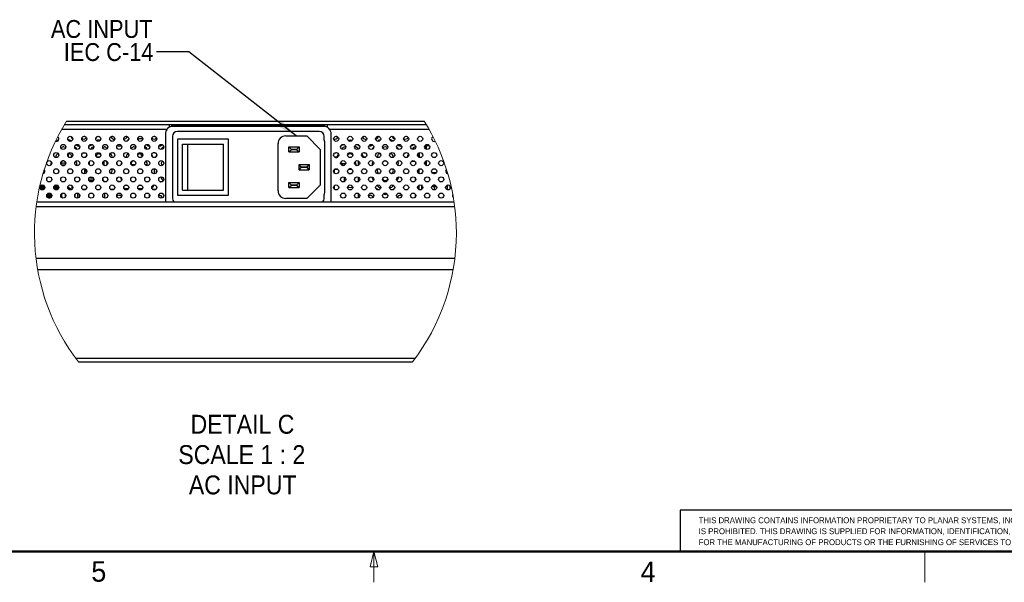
# Model space of a CAD drawing. Header units: millimetres. Extents: x 0 to 844, y -2 to 552.
# Tile 21 of 151: x 362 to 555, y 7 to 117. Entities that reach past the tile are written whole.
import ezdxf

# ---------------------------------------------------------------- set-up
doc = ezdxf.new("R2010")
doc.units = ezdxf.units.MM
doc.styles.add('SLDTEXTSTYLE0', font='GOTHIC.TTF', dxfattribs={"width": 0.913})
doc.styles.add('SLDTEXTSTYLE1', font='ARIAL.TTF', dxfattribs={"width": 0.948})
doc.styles.get("Standard").update_dxf_attribs({"font": 'GOTHIC.TTF'})
doc.dimstyles.new('SLDDIMSTYLE3', dxfattribs={"dimtxt": 0.18, "dimasz": 3.9624, "dimexe": 0, "dimexo": 0.0625, "dimgap": 0, "dimtad": 0, "dimtih": 1, "dimtoh": 1, "dimdec": 0, "dimrnd": 1e-09, "dimzin": 0, "dimdsep": 46, "dimtxsty": 'STANDARD', "dimsah": 1, "dimcen": 0.09, "dimadec": 0, "dimazin": 0, "dimtfac": 3.9624, "dimtdec": 0, "dimtofl": 0, "dimtmove": 0, "dimatfit": 3, "dimfxl": 1, "dimfrac": 2, "dimtolj": 1, "dimtzin": 0, "dimarcsym": 0})

# ---------------------------------------------------------------- blocks, each defined once
blk = doc.blocks.new('SW_NOTE_0')
at = {"color": 0, "linetype": 'Continuous', "lineweight": 0, "char_height": 1.15, "attachment_point": 1, "style": 'SLDTEXTSTYLE1'}
for s, insert in [('THIS DRAWING CONTAINS INFORMATION PROPRIETARY TO PLANAR SYSTEMS, INC., ANY REPRODUCTION IN PART OR WHOLE WITHOUT THE WRITTEN PERMISSION OF PLANAR SYSTEMS', (0, 1.48)), ('IS PROHIBITED. THIS DRAWING IS SUPPLIED FOR INFORMATION, IDENTIFICATION, ENGINEERING, EVALUATION, AND/OR INSPECTION PURPOSES ONLY AND MAY NOT BE USED AS BASIS', (0, -0.67)), ('FOR THE MANUFACTURING OF PRODUCTS OR THE FURNISHING OF SERVICES TO PLANAR SYSTEMS OR TO ANY THIRD PARTY UNLESS AUTHORIZED IN WRITING BY PLANAR SYSTEMS.', (0, -2.82))]:
    blk.add_mtext(s, dxfattribs=dict(at, insert=insert))
blk = doc.blocks.new('SW_NOTE_0_14')
at = {"color": 0, "linetype": 'Continuous', "lineweight": 0, "attachment_point": 2, "style": 'SLDTEXTSTYLE0'}
for s, insert, char_height in [('DETAIL C', (10.24, 4.73), 3.704), ('SCALE 1 : 2', (10.11, -1.21), 3.7042), ('AC INPUT', (10.28, -7.15), 3.704)]:
    blk.add_mtext(s, dxfattribs=dict(at, insert=insert, char_height=char_height))
blk = doc.blocks.new('SW_NOTE_0_15')
at = {"color": 0, "linetype": 'Continuous', "lineweight": 0, "char_height": 3.5, "attachment_point": 3, "style": 'SLDTEXTSTYLE0'}
for s, insert in [('AC INPUT', (-0.76, 6.22)), ('IEC C-14', (-0.6, 1.7))]:
    blk.add_mtext(s, dxfattribs=dict(at, insert=insert))

msp = doc.modelspace()

# ---------------------------------------------------------------- linework, layer by layer
at = {"color": 7, "linetype": 'Continuous', "lineweight": 25}
for p, q in [((371.568, 97.033), (441.652, 97.033)), ((391.648, 96.274), (371.104, 96.274)), ((442.108, 96.286), (371.111, 96.286)), ((391.648, 96.274), (391.648, 95.775)), ((392.156, 96.274), (391.648, 96.274)), ((392.156, 95.967), (392.156, 96.274)), ((392.156, 96.274), (392.682, 96.274)), ((421.923, 95.991), (392.423, 95.991)), ((392.682, 95.991), (392.682, 96.274)), ((392.682, 96.274), (421.663, 96.274)), ((421.048, 94.991), (393.298, 94.991)), ((421.663, 95.991), (421.663, 96.274)), ((421.663, 96.274), (422.19, 96.274)), ((422.19, 95.967), (422.19, 96.274)), ((422.698, 96.274), (422.19, 96.274)), ((442.116, 96.274), (422.698, 96.274)), ((422.698, 95.775), (422.698, 96.274)), ((372.407, 93.067), (372.459, 93.119)), ((375.121, 94.033), (374.932, 94.033)), ((380.607, 94.033), (380.418, 94.033)), ((383.35, 94.033), (383.161, 94.033)), ((385.512, 93.638), (386.486, 93.638)), ((385.512, 93.454), (385.626, 93.22)), ((385.574, 93.293), (385.589, 93.298)), ((388.836, 94.033), (388.647, 94.033)), ((390.923, 94.491), (390.923, 81.491)), ((392.298, 93.991), (392.298, 81.991)), ((393.298, 93.491), (393.298, 82.491)), ((403.298, 93.491), (393.298, 93.491)), ((403.298, 82.491), (403.298, 93.491)), ((414.503, 94.112), (418.624, 94.112)), ((418.624, 94.112), (421.247, 91.489)), ((422.048, 93.375), (422.048, 93.991)), ((423.423, 81.491), (423.423, 94.491)), ((424.495, 94.033), (424.306, 94.033)), ((429.981, 94.033), (429.792, 94.033)), ((432.652, 94.033), (432.535, 94.033)), ((433.044, 93.332), (433.076, 93.331)), ((435.467, 94.033), (435.406, 94.033)), ((438.21, 94.033), (438.021, 94.033)), ((440.373, 93.452), (440.373, 93.642)), ((394.298, 83.491), (394.298, 92.491)), ((394.298, 92.491), (395.301, 92.491)), ((395.301, 83.491), (395.301, 92.491)), ((395.301, 92.491), (402.298, 92.491)), ((402.298, 83.491), (402.298, 92.491)), ((413.004, 83.368), (413.004, 92.613)), ((415.563, 91.556), (415.138, 91.982)), ((415.138, 91.982), (417.132, 91.982)), ((415.138, 90.985), (415.138, 91.982)), ((415.138, 90.985), (415.563, 91.41)), ((415.138, 90.985), (417.132, 90.985)), ((415.563, 91.556), (416.706, 91.556)), ((415.563, 91.556), (415.563, 91.41)), ((416.706, 91.41), (415.563, 91.41)), ((416.706, 91.556), (417.132, 91.982)), ((416.706, 91.556), (416.706, 91.41)), ((416.706, 91.41), (417.132, 90.985)), ((417.132, 91.982), (417.132, 90.985)), ((421.247, 91.489), (421.247, 84.492)), ((422.193, 83.419), (422.193, 92.563)), ((426.153, 91.977), (426.268, 91.966)), ((439.936, 91.977), (439.982, 91.975)), ((440.623, 89.936), (440.623, 90.807)), ((441.873, 92.171), (441.873, 91.617)), ((442.123, 92.171), (441.873, 92.171)), ((442.678, 92.171), (442.123, 92.171)), ((371.873, 90.607), (371.873, 90.096)), ((376.021, 88.464), (376.021, 89.105)), ((377.987, 89.927), (377.553, 89.927)), ((378.789, 88.436), (378.789, 89.133)), ((378.796, 88.787), (378.796, 88.429)), ((378.799, 89.142), (378.804, 88.636)), ((378.81, 88.636), (378.815, 89.157)), ((378.818, 88.409), (378.818, 88.787)), ((378.825, 89.165), (378.825, 88.403)), ((424.618, 89.927), (424.184, 89.927)), ((425.596, 88.636), (425.281, 88.843)), ((428.775, 88.363), (428.775, 89.206)), ((430.104, 89.927), (429.67, 89.927)), ((433.044, 90.622), (433.057, 90.622)), ((434.029, 89.267), (434.172, 89.249)), ((439.179, 89.172), (439.796, 89.172)), ((439.923, 89.02), (439.923, 88.549)), ((440.435, 90.628), (440.435, 90.116)), ((441.873, 89.127), (441.873, 88.442)), ((369.324, 87.642), (369.758, 87.642)), ((369.536, 87.642), (369.571, 87.691)), ((372.067, 87.642), (372.501, 87.642)), ((375.11, 86.709), (375.11, 87.685)), ((378.792, 88.526), (378.793, 88.433)), ((378.822, 88.406), (378.822, 88.526)), ((384.988, 88.445), (384.251, 88.445)), ((387.344, 88.445), (387.01, 88.445)), ((387.406, 88.29), (387.344, 88.445)), ((388.813, 86.707), (388.813, 87.687)), ((417.564, 88.064), (417.138, 88.489)), ((417.138, 88.489), (419.119, 88.489)), ((417.138, 87.492), (417.138, 88.489)), ((417.138, 87.492), (417.564, 87.918)), ((417.138, 87.492), (419.119, 87.492)), ((417.564, 88.064), (418.694, 88.064)), ((417.564, 88.064), (417.564, 87.918)), ((418.694, 87.918), (417.564, 87.918)), ((418.694, 88.064), (419.119, 88.489)), ((418.694, 88.064), (418.694, 87.918)), ((419.119, 87.492), (418.694, 87.918)), ((419.119, 88.489), (419.119, 87.492)), ((424.069, 87.543), (424.065, 87.56)), ((424.069, 86.829), (424.069, 87.543)), ((424.755, 87.543), (424.069, 87.543)), ((426.879, 87.615), (427.409, 87.615)), ((428.264, 88.526), (428.227, 88.382)), ((439.931, 88.565), (439.923, 88.565)), ((440.435, 87.453), (440.435, 86.941)), ((440.623, 87.632), (440.623, 86.761)), ((441.198, 86.684), (441.198, 86.908)), ((441.261, 86.908), (441.198, 86.908)), ((444.004, 86.908), (443.2, 86.908)), ((446.198, 86.908), (445.943, 86.908)), ((446.198, 86.684), (446.198, 86.908)), ((376.023, 85.868), (376.023, 85.932)), ((377.7, 86.708), (377.7, 86.707)), ((377.847, 86.708), (377.7, 86.708)), ((378.699, 85.5), (378.658, 85.5)), ((378.699, 85.5), (378.753, 85.5)), ((378.914, 85.169), (378.753, 85.5)), ((382.283, 85.903), (382.283, 85.315)), ((415.563, 84.558), (415.138, 84.984)), ((415.138, 84.984), (417.132, 84.984)), ((415.138, 83.987), (415.138, 84.984)), ((416.706, 84.558), (417.132, 84.984)), ((417.132, 84.984), (417.132, 83.987)), ((426.023, 85.182), (426.023, 86.037)), ((428.775, 85.188), (428.775, 86.031)), ((436.983, 85.201), (437.023, 85.2)), ((439.923, 85.374), (439.923, 85.845)), ((443.698, 86.684), (443.452, 86.728)), ((367.27, 84.171), (366.325, 84.171)), ((370.013, 84.171), (369.068, 84.171)), ((372.613, 84.392), (372.613, 83.706)), ((372.613, 83.706), (372.666, 83.706)), ((374.645, 83.706), (375.409, 83.706)), ((374.675, 83.706), (374.675, 83.673)), ((374.995, 83.706), (374.995, 83.528)), ((375.075, 83.706), (375.075, 83.529)), ((380.131, 83.706), (380.895, 83.706)), ((380.395, 83.541), (380.395, 83.706)), ((382.874, 83.706), (383.262, 83.706)), ((383.126, 84.5), (383.386, 84.5)), ((383.144, 83.847), (383.718, 83.847)), ((383.262, 83.847), (383.262, 83.527)), ((385.545, 83.847), (386.461, 83.847)), ((385.869, 84.5), (386.129, 84.5)), ((388.36, 83.706), (389.124, 83.706)), ((388.612, 84.5), (388.65, 84.5)), ((388.65, 84.5), (388.66, 84.51)), ((394.298, 83.491), (395.301, 83.491)), ((395.301, 83.491), (402.298, 83.491)), ((415.138, 83.987), (415.563, 84.412)), ((415.138, 83.987), (417.132, 83.987)), ((415.563, 84.558), (416.706, 84.558)), ((415.563, 84.558), (415.563, 84.412)), ((416.706, 84.412), (415.563, 84.412)), ((416.706, 84.558), (416.706, 84.412)), ((416.706, 84.412), (417.132, 83.987)), ((421.247, 84.492), (418.624, 81.869)), ((424.069, 83.654), (424.069, 84.39)), ((440.435, 84.278), (440.435, 83.766)), ((440.623, 84.457), (440.623, 83.586)), ((441.198, 84.531), (441.198, 84.308)), ((441.198, 84.084), (441.198, 84.308)), ((441.263, 84.308), (441.198, 84.308)), ((441.336, 84.111), (441.198, 84.084)), ((441.198, 83.661), (441.198, 84.084)), ((443.698, 84.084), (443.137, 84.185)), ((444.006, 84.308), (443.197, 84.308)), ((443.698, 84.531), (443.484, 84.493)), ((444.069, 84.155), (443.698, 84.084)), ((443.698, 83.536), (443.698, 84.084)), ((446.198, 84.084), (445.87, 84.143)), ((446.198, 84.308), (445.94, 84.308)), ((446.198, 84.531), (446.198, 84.308)), ((446.198, 84.084), (446.198, 84.308)), ((446.198, 83.549), (446.198, 84.084)), ((446.698, 84.369), (446.698, 83.674)), ((365.724, 81.21), (447.496, 81.21)), ((368.664, 82.465), (367.675, 82.465)), ((367.924, 82.865), (368.414, 82.865)), ((368.012, 81.965), (368.327, 81.965)), ((370.613, 82.815), (370.583, 82.465)), ((370.583, 82.465), (370.631, 82.027)), ((373.189, 82.465), (373.161, 82.465)), ((373.227, 82.465), (373.206, 82.642)), ((373.715, 82.926), (373.715, 81.943)), ((374.084, 82.187), (374.084, 82.682)), ((379.048, 81.948), (379.048, 82.921)), ((387.833, 82.259), (387.833, 82.61)), ((387.833, 82.486), (387.863, 82.481)), ((390.466, 82.708), (390.526, 82.708)), ((390.923, 81.491), (390.949, 81.21)), ((393.298, 82.491), (403.298, 82.491)), ((418.624, 81.869), (414.503, 81.869)), ((422.048, 81.991), (422.048, 82.606)), ((423.396, 81.21), (423.423, 81.491)), ((426.089, 82.815), (425.455, 82.815)), ((426.023, 82.815), (426.023, 82.862)), ((428.775, 82.243), (428.775, 82.856)), ((433.786, 82.708), (434.272, 82.708)), ((439.923, 82.199), (439.923, 82.67)), ((365.596, 80.28), (447.624, 80.28)), ((365.561, 70.2), (447.658, 70.2)), ((365.892, 67.955), (447.328, 67.955)), ((373.297, 50.62), (439.922, 50.62)), ((373.862, 49.87), (439.358, 49.87)), ((491.795, 20.837), (491.795, 12.7)), ((641.35, 20.837), (491.795, 20.837))]:
    msp.add_line(p, q, dxfattribs=at)
at = {"color": 8, "linetype": 'Continuous', "lineweight": 25}
for p, q in [((391.202, 95.362), (370.576, 95.362)), ((442.644, 95.362), (423.144, 95.362)), ((440.553, 90.761), (440.553, 89.983)), ((440.723, 89.896), (440.723, 90.848)), ((442.123, 91.476), (442.123, 92.171)), ((378.792, 88.787), (378.796, 88.787)), ((424.282, 89.891), (424.519, 89.891)), ((428.02, 88.787), (428.264, 88.787)), ((442.123, 88.301), (442.123, 89.268)), ((370.531, 88.469), (371.294, 88.469)), ((370.753, 88.315), (371.072, 88.315)), ((378.81, 88.636), (378.804, 88.636)), ((378.818, 88.526), (378.822, 88.526)), ((426.245, 88.636), (425.596, 88.636)), ((427.304, 87.665), (426.984, 87.665)), ((440.553, 87.586), (440.553, 86.808)), ((375.909, 85.533), (376.888, 85.533)), ((375.96, 85.38), (376.837, 85.38)), ((366.308, 84.092), (367.288, 84.092)), ((366.311, 83.932), (367.285, 83.932)), ((367.267, 84.182), (366.329, 84.182)), ((366.397, 83.731), (367.198, 83.731)), ((367.169, 83.694), (366.426, 83.694)), ((367.137, 84.383), (366.459, 84.383)), ((366.564, 84.459), (367.031, 84.459)), ((369.051, 84.092), (370.031, 84.092)), ((369.054, 83.932), (370.028, 83.932)), ((370.01, 84.182), (369.072, 84.182)), ((369.14, 83.731), (369.941, 83.731)), ((369.912, 83.694), (369.169, 83.694)), ((369.88, 84.383), (369.202, 84.383)), ((369.307, 84.459), (369.774, 84.459)), ((440.553, 84.411), (440.553, 83.633)), ((365.907, 82.315), (365.904, 82.315)), ((368.65, 82.315), (367.689, 82.315)), ((367.708, 82.615), (368.631, 82.615)), ((367.761, 82.715), (368.578, 82.715)), ((368.548, 82.115), (367.791, 82.115)), ((428.972, 82.243), (428.775, 82.243))]:
    msp.add_line(p, q, dxfattribs=at)
at = {"color": 7, "linetype": 'Continuous', "lineweight": 50}
msp.add_line((25.4, 12.7), (838.2, 12.7), dxfattribs=at)
at = {"color": 7, "linetype": 'Continuous', "lineweight": 18}
for p, q in [((431.8, 12.7), (431.05, 9.7)), ((431.8, 12.7), (432.55, 9.7)), ((431.8, 12.7), (431.8, 6.7)), ((539.75, 12.7), (539.75, 6.7)), ((432.55, 9.7), (431.05, 9.7))]:
    msp.add_line(p, q, dxfattribs=at)
at = {"color": 7, "linetype": 'Continuous', "lineweight": 25, "flags": 128}
for points in [[(377.91, 93.332), (378.138, 93.287), (378.179, 93.268)], [(426.779, 93.212), (426.909, 93.287), (427.137, 93.332)], [(427.137, 93.332), (427.365, 93.287), (427.503, 93.206)], [(443.602, 93.052), (443.791, 93.089), (443.821, 93.109)], [(371.018, 91.977), (371.246, 91.932), (371.394, 91.844)], [(378.647, 91.923), (378.667, 91.932), (378.895, 91.977)], [(379.548, 92.242), (379.458, 92.316), (379.402, 92.38)], [(380.773, 90.793), (380.636, 90.832), (380.57, 90.864)], [(384.802, 91.977), (385.03, 91.932), (385.117, 91.887)], [(388.946, 90.823), (388.74, 90.786), (388.536, 90.822)], [(371.164, 88.829), (371.165, 88.824), (371.165, 88.817), (371.166, 88.809), (371.167, 88.8), (371.168, 88.789), (371.17, 88.777), (371.171, 88.763), (371.173, 88.748)], [(377.91, 90.622), (378.138, 90.576), (378.242, 90.521)], [(378.796, 88.787), (378.795, 88.914), (378.795, 89.002), (378.794, 89.037), (378.794, 89.015), (378.793, 88.938), (378.793, 88.818), (378.792, 88.673), (378.792, 88.526)], [(378.822, 88.526), (378.822, 88.673), (378.822, 88.818), (378.821, 88.938), (378.821, 89.015), (378.82, 89.037), (378.819, 89.002), (378.819, 88.914), (378.818, 88.787)], [(385.545, 90.571), (385.559, 90.576), (385.786, 90.622)], [(388.247, 90.363), (388.305, 90.254), (388.349, 90.07)], [(389.131, 90.065), (389.175, 90.254), (389.237, 90.368)], [(433.635, 89.118), (433.801, 89.221), (434.029, 89.267)], [(439.614, 89.172), (439.708, 89.221), (439.715, 89.224)], [(370.691, 88.748), (370.689, 88.75), (370.688, 88.752), (370.687, 88.753), (370.687, 88.753)], [(378.804, 88.636), (378.805, 88.512), (378.805, 88.421)], [(378.809, 88.417), (378.809, 88.512), (378.81, 88.636)], [(376.239, 85.893), (376.24, 85.888), (376.24, 85.881), (376.241, 85.873), (376.242, 85.864), (376.243, 85.853), (376.245, 85.841), (376.246, 85.827), (376.248, 85.812)], [(376.598, 85.812), (376.599, 85.827), (376.601, 85.841), (376.602, 85.853), (376.603, 85.864), (376.604, 85.873), (376.605, 85.881), (376.606, 85.888), (376.606, 85.893)], [(381.447, 85.842), (381.414, 85.733), (381.397, 85.696)], [(382.283, 85.733), (382.283, 85.733), (382.238, 85.957)], [(389.855, 85.187), (389.952, 85.156), (390.02, 85.123)], [(426.205, 85.368), (426.153, 85.366), (426.023, 85.38)], [(436.679, 85.118), (436.755, 85.156), (436.983, 85.201)], [(380.395, 83.618), (380.443, 83.672), (380.48, 83.706)], [(383.216, 83.706), (383.254, 83.672), (383.262, 83.663)], [(371.322, 82.712), (371.302, 82.656), (371.274, 82.465)], [(371.274, 82.465), (371.302, 82.273), (371.338, 82.182)], [(373.189, 82.465), (373.21, 82.462), (373.226, 82.456)], [(373.196, 82.25), (373.2, 82.264), (373.227, 82.465)], [(430.764, 82.403), (430.847, 82.446), (431.075, 82.491)], [(436.983, 82.491), (437.21, 82.446), (437.24, 82.433)]]:
    msp.add_lwpolyline(points, dxfattribs=at)
at = {"color": 7, "linetype": 'Continuous', "lineweight": 25}
for centre in [(372.284, 93.547), (375.027, 93.547), (377.77, 93.547), (380.513, 93.547), (383.256, 93.547), (385.999, 93.547), (388.742, 93.547), (424.401, 93.547), (427.144, 93.547), (429.887, 93.547), (432.63, 93.547), (435.373, 93.547), (438.116, 93.547), (440.859, 93.547), (369.541, 90.372), (370.912, 91.959), (372.284, 90.372), (373.655, 91.959), (375.027, 90.372), (376.398, 91.959), (377.77, 90.372), (379.141, 91.959), (380.513, 90.372), (381.884, 91.959), (383.256, 90.372), (384.627, 91.959), (385.999, 90.372), (387.37, 91.959), (388.742, 90.372), (390.113, 91.959), (424.401, 90.372), (425.772, 91.959), (427.144, 90.372), (428.515, 91.959), (429.887, 90.372), (431.258, 91.959), (432.63, 90.372), (434.001, 91.959), (435.373, 90.372), (436.744, 91.959), (438.116, 90.372), (439.487, 91.959), (440.859, 90.372), (442.23, 91.959), (443.602, 90.372), (368.169, 88.784), (370.912, 88.784), (373.655, 88.784), (376.398, 88.784), (379.141, 88.784), (381.884, 88.784), (384.627, 88.784), (387.37, 88.784), (390.113, 88.784), (425.772, 88.784), (428.515, 88.784), (431.258, 88.784), (434.001, 88.784), (436.744, 88.784), (439.487, 88.784), (442.23, 88.784), (444.973, 88.784), (369.541, 87.197), (372.284, 87.197), (375.027, 87.197), (377.77, 87.197), (380.513, 87.197), (383.256, 87.197), (385.999, 87.197), (388.742, 87.197), (424.401, 87.197), (427.144, 87.197), (429.887, 87.197), (432.63, 87.197), (435.373, 87.197), (438.116, 87.197), (440.859, 87.197), (443.602, 87.197), (368.169, 85.609), (370.912, 85.609), (373.655, 85.609), (376.398, 85.609), (379.141, 85.609), (381.884, 85.609), (384.627, 85.609), (387.37, 85.609), (390.113, 85.609), (425.772, 85.609), (428.515, 85.609), (431.258, 85.609), (434.001, 85.609), (436.744, 85.609), (439.487, 85.609), (442.23, 85.609), (444.973, 85.609), (366.798, 84.022), (369.541, 84.022), (372.284, 84.022), (375.027, 84.022), (377.77, 84.022), (380.513, 84.022), (383.256, 84.022), (385.999, 84.022), (388.742, 84.022), (424.401, 84.022), (427.144, 84.022), (429.887, 84.022), (432.63, 84.022), (435.373, 84.022), (438.116, 84.022), (440.859, 84.022), (443.602, 84.022), (446.345, 84.022), (368.169, 82.434), (370.912, 82.434), (373.655, 82.434), (376.398, 82.434), (379.141, 82.434), (381.884, 82.434), (384.627, 82.434), (387.37, 82.434), (390.113, 82.434), (425.772, 82.434), (428.515, 82.434), (431.258, 82.434), (434.001, 82.434), (436.744, 82.434), (439.487, 82.434), (442.23, 82.434), (444.973, 82.434)]:
    msp.add_circle(centre, 0.495, dxfattribs=at)
at = {"color": 7, "linetype": 'Continuous', "lineweight": 18}
for start, end in [(147.95677, 217.61148), (0.00001, 32.0432), (322.3885, 0.00001)]:
    msp.add_arc((406.61, 75.1), 41.34, start, end, dxfattribs=at)
at = {"color": 7, "linetype": 'Continuous', "lineweight": 25}
for centre, radius, start, end in [((392.423, 94.491), 1.5, 89.99989, 179.9999), ((393.298, 93.991), 1, 90.00041, 179.9997), ((421.048, 93.991), 1, 0.0003, 89.9997), ((421.923, 94.491), 1.5, 359.99998, 90.00016), ((369.548, 93.541), 0.487, 250.53955, 56.55172), ((370.034, 92.737), 0.595, 94.59313, 148.045), ((372.003, 92.737), 0.595, 36.67596, 105.07103), ((372.987, 94.092), 0.595, 186.01874, 249.49811), ((374.956, 94.092), 0.595, 226.27947, 328.43105), ((376.926, 94.092), 0.595, 306.41752, 347.90083), ((377.91, 92.737), 0.595, 89.99842, 136.49818), ((379.879, 92.737), 0.595, 34.32916, 69.61242), ((380.864, 94.092), 0.595, 190.51774, 283.92471), ((382.833, 94.092), 0.595, 263.24175, 352.40152), ((383.817, 92.737), 0.595, 101.784, 147.66729), ((388.74, 94.092), 0.595, 218.93317, 321.44104), ((414.503, 92.613), 1.499, 89.9999, 180.0001), ((419.843, 92.563), 2.349, 359.99995, 20.23455), ((424.183, 94.092), 0.595, 242.20618, 341.27903), ((430.091, 94.092), 0.595, 199.74028, 299.22846), ((432.06, 94.092), 0.595, 277.41705, 355.15887), ((433.044, 92.737), 0.595, 90.00036, 147.20597), ((435.013, 92.737), 0.595, 34.05236, 98.10422), ((435.998, 94.092), 0.595, 184.88758, 257.2687), ((437.967, 94.092), 0.595, 234.81455, 335.7235), ((443.598, 93.543), 0.491, 115.84007, 270.44437), ((371.018, 91.382), 0.595, 89.99981, 149.89972), ((372.987, 91.382), 0.595, 8.58936, 73.13202), ((373.972, 92.737), 0.595, 212.34253, 283.33445), ((374.956, 91.382), 0.596, 254.15792, 293.81133), ((375.941, 92.737), 0.595, 269.68427, 331.25219), ((376.926, 91.382), 0.595, 93.10763, 171.65555), ((378.895, 91.382), 0.595, 19.22102, 90.00001), ((381.848, 92.737), 0.595, 233.13227, 312.18012), ((384.802, 91.382), 0.595, 89.99998, 155.60322), ((386.771, 91.382), 0.595, 7.97794, 79.92127), ((387.756, 92.737), 0.595, 210.18227, 277.09958), ((389.725, 92.737), 0.595, 263.22933, 329.90938), ((390.709, 91.382), 0.595, 99.73248, 172.02782), ((424.183, 91.382), 0.595, 265.13136, 299.16213), ((425.168, 92.737), 0.595, 284.7915, 330.93054), ((426.153, 91.382), 0.595, 90.00001, 167.83392), ((428.122, 91.382), 0.595, 11.64547, 99.81764), ((429.106, 92.737), 0.595, 208.81792, 256.70229), ((430.091, 91.382), 0.595, 241.16652, 275.99866), ((431.075, 92.737), 0.595, 245.01799, 321.48322), ((432.06, 91.382), 0.595, 121.524, 166.90263), ((434.029, 91.382), 0.595, 90.00094, 142.62052), ((434.029, 91.382), 0.595, 42.84346, 90.00033), ((435.998, 91.382), 0.595, 10.59722, 64.89154), ((436.983, 92.737), 0.595, 215.67361, 290.25303), ((437.967, 91.382), 0.595, 259.65025, 297.11199), ((438.952, 92.737), 0.595, 277.44591, 331.70186), ((439.936, 91.382), 0.595, 89.99987, 170.12935), ((369.049, 88.671), 0.595, 140.7231, 204.64348), ((370.034, 90.026), 0.595, 96.11692, 193.85111), ((371.018, 88.671), 0.595, 89.99986, 176.97518), ((371.348, 86.324), 2.511, 94.18908, 105.16895), ((372.003, 90.026), 0.595, 356.3084, 105.4349), ((372.987, 88.671), 0.595, 324.37014, 54.8314), ((375.941, 90.026), 0.595, 135.45025, 183.15769), ((377.91, 90.026), 0.595, 90.00055, 168.12077), ((378.895, 88.671), 0.595, 329.05748, 80.15816), ((379.879, 90.026), 0.595, 345.74233, 71.44437), ((380.864, 88.671), 0.595, 348.43147, 24.20246), ((382.833, 88.671), 0.595, 147.13079, 199.28336), ((383.817, 90.026), 0.595, 102.25096, 194.55987), ((384.802, 88.671), 0.595, 95.07037, 199.10526), ((385.786, 90.026), 0.595, 2.92246, 89.99939), ((386.771, 88.671), 0.595, 337.62158, 59.18149), ((390.709, 88.671), 0.595, 120.5984, 217.92701), ((425.168, 90.026), 0.595, 120.40911, 189.64747), ((427.137, 90.026), 0.595, 90.00104, 145.14423), ((427.137, 90.026), 0.595, 32.63003, 89.99912), ((427.876, 88.667), 0.412, 340.12983, 60.07126), ((429.106, 90.026), 0.595, 349.38556, 58.34728), ((432.06, 88.671), 0.595, 134.44866, 209.5039), ((433.044, 90.026), 0.595, 89.99964, 191.66135), ((435.013, 90.026), 0.595, 350.91254, 96.81065), ((435.998, 88.671), 0.595, 327.66975, 49.54692), ((438.952, 90.026), 0.595, 126.96456, 188.13082), ((366.813, 87.192), 0.479, 285.27157, 40.92469), ((371.348, 86.341), 2.502, 105.33423, 111.7081), ((371.348, 85.869), 2.884, 88.8335, 93.48123), ((375.941, 87.316), 0.595, 158.34079, 216.54337), ((379.879, 87.316), 0.595, 302.46103, 36.19339), ((389.725, 87.316), 0.595, 164.45648, 209.39948), ((425.26, 88.201), 0.549, 9.29306, 52.26338), ((433.044, 87.316), 0.595, 141.15426, 250.98654), ((435.013, 87.316), 0.595, 285.68134, 37.55743), ((446.333, 87.195), 0.484, 129.5916, 264.27754), ((376.423, 83.387), 2.513, 94.19146, 100.37575), ((376.423, 82.934), 2.884, 86.51888, 93.48112), ((376.423, 83.387), 2.513, 80.887, 85.80913), ((381.848, 84.606), 0.595, 67.08935, 108.79329), ((390.709, 85.961), 0.595, 166.08956, 255.03294), ((427.137, 87.316), 0.595, 243.29885, 303.13084), ((431.075, 84.606), 0.595, 60.82398, 98.4966), ((432.06, 85.961), 0.595, 170.82574, 236.57213), ((434.029, 85.961), 0.595, 209.30512, 321.73157), ((435.998, 85.961), 0.595, 298.28372, 11.23924), ((371.667, 82.988), 1.006, 35.39213, 82.98973), ((371.589, 82.972), 1.025, 34.3628, 78.64228), ((383.099, 84.5), 0.653, 239.52611, 270.00017), ((387.997, 84.5), 0.653, 293.89814, 0.00053), ((414.503, 83.368), 1.499, 180, 269.99986), ((419.843, 83.419), 2.349, 339.76545, 0.00005), ((427.137, 84.606), 0.595, 221.0169, 320.29872), ((432.06, 83.251), 0.595, 27.78931, 79.25149), ((433.044, 84.606), 0.595, 191.49465, 277.78908), ((435.013, 84.606), 0.595, 256.81031, 346.38682), ((435.998, 83.251), 0.595, 106.85253, 151.22806), ((381.848, 81.896), 0.595, 89.99799, 137.62709), ((381.848, 81.896), 0.595, 34.71384, 89.99892), ((389.725, 81.896), 0.595, 8.26754, 100.08192), ((390.709, 83.251), 0.595, 213.88391, 253.8871), ((393.298, 81.991), 1, 180.00036, 231.34634), ((421.048, 81.991), 1, 308.65416, 359.99914), ((428.311, 82.233), 0.465, 325.95992, 1.21754), ((431.075, 81.896), 0.595, 20.93093, 90.00053), ((434.029, 83.251), 0.595, 231.04683, 305.08531), ((436.983, 81.896), 0.595, 89.99941, 163.3053), ((447.705, 82.436), 0.484, 157.0972, 223.14761)]:
    msp.add_arc(centre, radius, start, end, dxfattribs=at)

# ---------------------------------------------------------------- block references
at = {"color": 7, "linetype": 'Continuous', "lineweight": 0}
for name, p in [('SW_NOTE_0_15', (389.183, 110.592)), ('SW_NOTE_0_14', (395.792, 34.771)), ('SW_NOTE_0', (495.449, 17.947))]:
    msp.add_blockref(name, p, dxfattribs=at)

# ---------------------------------------------------------------- texts
at = {"color": 7, "linetype": 'Continuous', "lineweight": 0, "char_height": 4, "attachment_point": 2, "style": 'SLDTEXTSTYLE1'}
for s, insert in [('5', (377.874, 10.816)), ('4', (485.531, 10.757))]:
    msp.add_mtext(s, dxfattribs=dict(at, insert=insert))

# ---------------------------------------------------------------- leaders
at = {"color": 7, "linetype": 'Continuous', "lineweight": 0}
msp.add_leader([(416.545, 94.112), (395.533, 110.592), (389.183, 110.592)], dimstyle='SLDDIMSTYLE3', dxfattribs=at)

doc.saveas('drawing.dxf')
